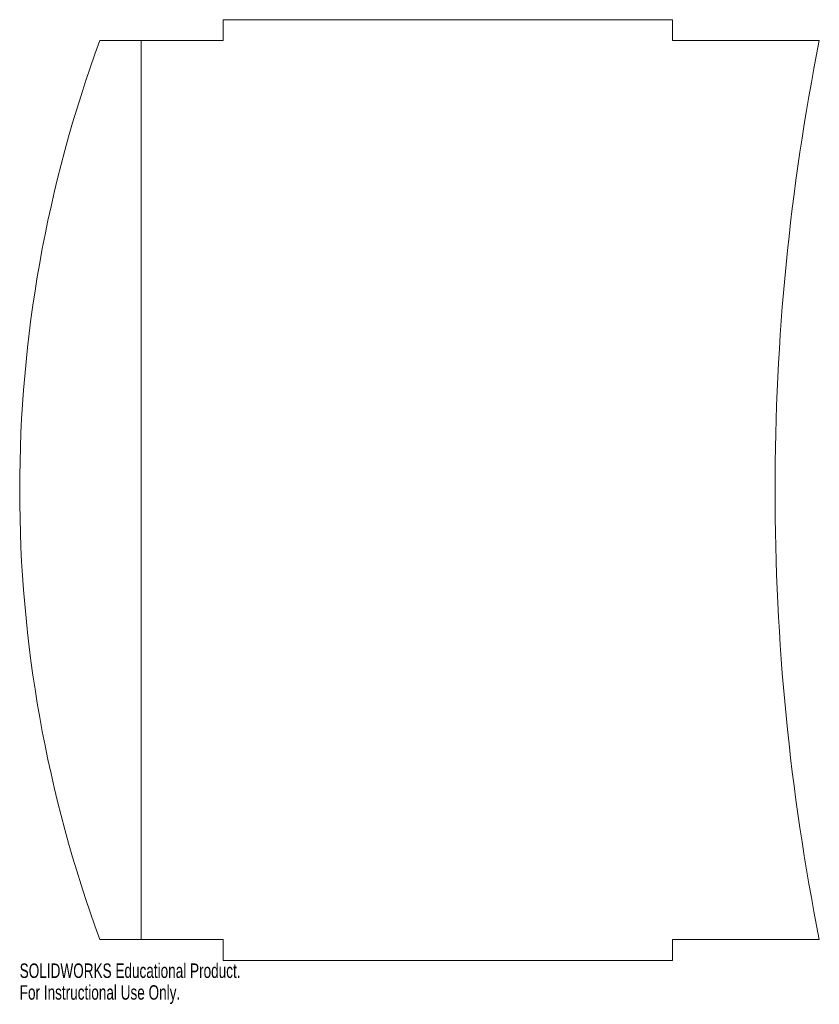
# Model space of a CAD drawing. Header units: millimetres. Extents: x -245 to 22, y -139 to 189.
import ezdxf

# ---------------------------------------------------------------- set-up
doc = ezdxf.new("R2010")
doc.units = ezdxf.units.MM
doc.styles.add('SLDTEXTSTYLE0', font='TXT', dxfattribs={"width": 0.7})

msp = doc.modelspace()

# ---------------------------------------------------------------- linework, layer by layer
at = {"color": 7, "linetype": 'Continuous', "lineweight": 15}
for p, q in [((-27.22, 189.32), (-177.22, 189.32)), ((-177.22, 189.32), (-177.22, 182.32)), ((-27.22, 182.32), (-27.22, 189.32)), ((-177.22, 182.32), (-218.31, 182.32)), ((-204.59, 182.32), (-204.59, -117.68)), ((21.7, 182.32), (-27.22, 182.32)), ((-218.31, -117.68), (-177.22, -117.68)), ((-177.22, -117.68), (-177.22, -124.68)), ((-27.22, -117.68), (21.7, -117.68)), ((-27.22, -124.68), (-27.22, -117.68)), ((-177.22, -124.68), (-27.22, -124.68))]:
    msp.add_line(p, q, dxfattribs=at)
for centre, radius, start, end in [((188.8, 32.32), 433.87, 159.7738, 200.2262), ((775.89, 32.32), 768.96, 168.75129, 191.24871)]:
    msp.add_arc(centre, radius, start, end, dxfattribs=at)

# ---------------------------------------------------------------- texts
at = {"color": 7, "linetype": 'Continuous', "char_height": 4.8336, "attachment_point": 1, "style": 'SLDTEXTSTYLE0'}
for s, insert in [('SOLIDWORKS Educational Product.', (-245.07, -125.7)), ('For Instructional Use Only.', (-245.07, -132.95))]:
    msp.add_mtext(s, dxfattribs=dict(at, insert=insert))

doc.saveas('drawing.dxf')
